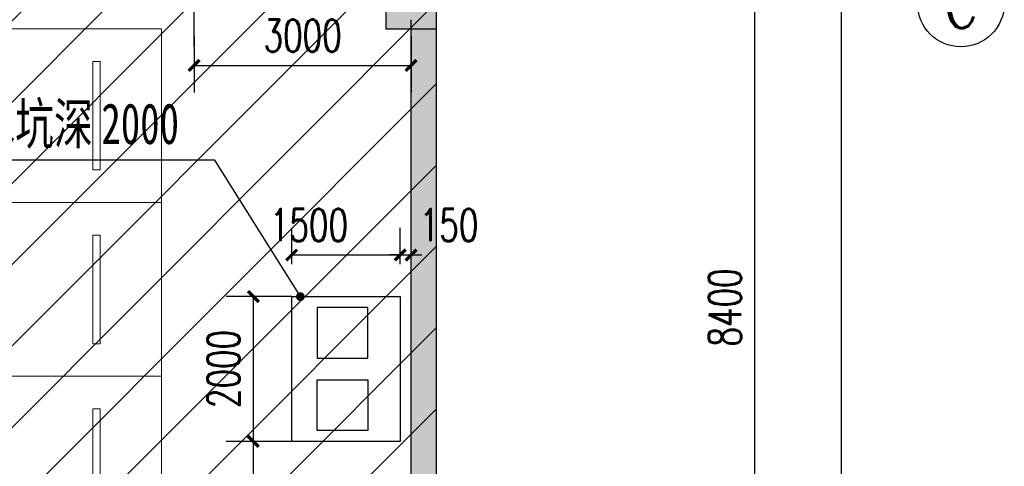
# Model space of a CAD drawing. Extents: x 797781 to 1255204, y 21234 to 1024248.
# Tile 61 of 256: x 983498 to 997108, y 76249 to 82417. Entities that reach past the tile are written whole.
import ezdxf
from ezdxf.enums import TextEntityAlignment as Align

# ---------------------------------------------------------------- set-up
doc = ezdxf.new("R2010")
doc.units = 0
doc.header["$LTSCALE"] = 1000
doc.header["$MEASUREMENT"] = 0
doc.linetypes.add('230303生产综合楼-平面图_t8$0$DOTE', pattern=[2.42, 2, -0.2, 0.02, -0.2])
doc.layers.add('230303生产综合楼-平面图_t8$0$A-普通车位', color=252, linetype='Continuous', lineweight=9)
for name, color, linetype in [('230303生产综合楼-平面图_t8$0$A-车位编号', 7, 'Continuous'), ('230303生产综合楼-平面图_t8$0$AXIS', 3, 'Continuous'), ('230303生产综合楼-平面图_t8$0$AXIS_TEXT', 7, 'Continuous'), ('230303生产综合楼-平面图_t8$0$COLUMN', 40, 'Continuous'), ('230303生产综合楼-平面图_t8$0$DIM_LEAD', 3, 'Continuous'), ('230303生产综合楼-平面图_t8$0$DOTE', 1, '230303生产综合楼-平面图_t8$0$DOTE'), ('230303生产综合楼-平面图_t8$0$PUB_DIM', 3, 'Continuous'), ('230303生产综合楼-平面图_t8$0$PUB_HATCH', 8, 'Continuous'), ('230303生产综合楼-平面图_t8$0$PUB_TEXT', 7, 'Continuous'), ('230303生产综合楼-平面图_t8$0$WALL', 40, 'Continuous'), ('AXIS_TEXT', 7, 'Continuous'), ('PUB_HATCH', 8, 'Continuous')]:
    doc.layers.add(name, color=color, linetype=linetype)
doc.styles.add('230303生产综合楼-平面图_t8$0$_TCH_AXIS', font='COMPLEX', dxfattribs={"bigfont": 'GBCBIG'})
doc.styles.add('230303生产综合楼-平面图_T8$0$_TCH_DIM_T3', font='SIMPLEX', dxfattribs={"width": 0.705882, "bigfont": 'GBCBIG'})
doc.styles.add('230303生产综合楼-平面图_t8$0$黑体', font='simhei.ttf', dxfattribs={"width": 0.7})
doc.styles.add('COMPLEX', font='COMPLEX')
doc.dimstyles.new('230303生产综合楼-平面图_T8$0$_TCH_ARCH&&150', dxfattribs={"dimtxt": 446.25, "dimasz": 150, "dimexe": 375, "dimexo": 450, "dimgap": 189.375, "dimtad": 1, "dimdec": 0, "dimzin": 0, "dimdsep": 46, "dimtxsty": '230303生产综合楼-平面图_T8$0$_TCH_DIM_T3', "dimblk": '230303生产综合楼-平面图_t8$0$_ArchTick', "dimcen": 0.09, "dimclrt": 7, "dimazin": 2, "dimtfac": 1, "dimtdec": 0, "dimtix": 1, "dimtmove": 2, "dimatfit": 3, "dimfxl": 1, "dimtolj": 1, "dimtzin": 0, "dimarcsym": 0})

# ---------------------------------------------------------------- blocks, each defined once
blk = doc.blocks.new('230303生产综合楼-平面图_t8$0$_ArchTick')
at = {"color": 0, "linetype": 'ByBlock', "const_width": 0.3}
blk.add_lwpolyline([(-0.5, -0.5), (0.5, 0.5)], dxfattribs=at)
blk = doc.blocks.new('*D6544')
at = {"layer": '230303生产综合楼-平面图_t8$0$PUB_DIM', "color": 0, "lineweight": -2, "transparency": 16777216}
for p, q in [((670166, -276718), (670166, -276218)), ((671666, -276718), (671666, -276218)), ((670166, -276593), (671666, -276593))]:
    blk.add_line(p, q, dxfattribs=at)
at = {"layer": 'Defpoints', "color": 0, "transparency": 16777216}
for p in [(671666, -276593), (670166, -277168), (671666, -277168)]:
    blk.add_point(p, dxfattribs=at)
at = {"layer": '230303生产综合楼-平面图_t8$0$PUB_DIM', "color": 0, "lineweight": -2, "transparency": 16777216, "xscale": 150, "yscale": 150, "zscale": 150, "rotation": 180}
blk.add_blockref('230303生产综合楼-平面图_t8$0$_ArchTick', (670166, -276593), dxfattribs=at)
at = {"layer": '230303生产综合楼-平面图_t8$0$PUB_DIM', "color": 0, "lineweight": -2, "transparency": 16777216, "xscale": 150, "yscale": 150, "zscale": 150}
blk.add_blockref('230303生产综合楼-平面图_t8$0$_ArchTick', (671666, -276593), dxfattribs=at)
at = {"layer": '230303生产综合楼-平面图_t8$0$PUB_DIM', "color": 7, "transparency": 16777216, "insert": (670404, -276180), "char_height": 446.2, "attachment_point": 5, "style": '230303生产综合楼-平面图_T8$0$_TCH_DIM_T3'}
blk.add_mtext('\\A1;1500', dxfattribs=at)
blk = doc.blocks.new('*D6545')
at = {"layer": '230303生产综合楼-平面图_t8$0$PUB_DIM', "color": 0, "lineweight": -2, "transparency": 16777216}
for p, q in [((671666, -276718), (671666, -276218)), ((671816, -276718), (671816, -276218)), ((671666, -276593), (671516, -276593)), ((671666, -276593), (671816, -276593)), ((671816, -276593), (671966, -276593))]:
    blk.add_line(p, q, dxfattribs=at)
at = {"layer": 'Defpoints', "color": 0, "transparency": 16777216}
for p in [(671816, -276593), (671666, -277168), (671816, -277168)]:
    blk.add_point(p, dxfattribs=at)
at = {"layer": '230303生产综合楼-平面图_t8$0$PUB_DIM', "color": 0, "lineweight": -2, "transparency": 16777216, "xscale": 150, "yscale": 150, "zscale": 150}
blk.add_blockref('230303生产综合楼-平面图_t8$0$_ArchTick', (671666, -276593), dxfattribs=at)
at = {"layer": '230303生产综合楼-平面图_t8$0$PUB_DIM', "color": 0, "lineweight": -2, "transparency": 16777216, "xscale": 150, "yscale": 150, "zscale": 150, "rotation": 180}
blk.add_blockref('230303生产综合楼-平面图_t8$0$_ArchTick', (671816, -276593), dxfattribs=at)
at = {"layer": '230303生产综合楼-平面图_t8$0$PUB_DIM', "color": 7, "transparency": 16777216, "insert": (672341, -276180), "char_height": 446.2, "attachment_point": 5, "style": '230303生产综合楼-平面图_T8$0$_TCH_DIM_T3'}
blk.add_mtext('\\A1;150', dxfattribs=at)
blk = doc.blocks.new('*D6546')
at = {"layer": '230303生产综合楼-平面图_t8$0$PUB_DIM', "color": 0, "lineweight": -2, "transparency": 16777216}
for p, q in [((670166, -277168), (669261, -277168)), ((669636, -279168), (669636, -277168)), ((670166, -279168), (669261, -279168))]:
    blk.add_line(p, q, dxfattribs=at)
at = {"layer": 'Defpoints', "color": 0, "transparency": 16777216}
for p in [(669636, -277168), (670616, -277168), (670616, -279168)]:
    blk.add_point(p, dxfattribs=at)
at = {"layer": '230303生产综合楼-平面图_t8$0$PUB_DIM', "color": 0, "lineweight": -2, "transparency": 16777216, "xscale": 150, "yscale": 150, "zscale": 150}
for p, rotation in [((669636, -277168), 90), ((669636, -279168), 270)]:
    blk.add_blockref('230303生产综合楼-平面图_t8$0$_ArchTick', p, dxfattribs=dict(at, rotation=rotation))
at = {"layer": '230303生产综合楼-平面图_t8$0$PUB_DIM', "color": 7, "transparency": 16777216, "insert": (669223, -278168), "char_height": 446.2, "attachment_point": 5, "rotation": 90, "style": '230303生产综合楼-平面图_T8$0$_TCH_DIM_T3'}
blk.add_mtext('\\A1;2000', dxfattribs=at)
blk = doc.blocks.new('*D6547')
at = {"layer": '230303生产综合楼-平面图_t8$0$PUB_DIM', "color": 0, "lineweight": -2, "transparency": 16777216}
for p, q in [((670166, -279168), (669261, -279168)), ((669636, -281518), (669636, -279168)), ((670166, -281518), (669261, -281518))]:
    blk.add_line(p, q, dxfattribs=at)
at = {"layer": 'Defpoints', "color": 0, "transparency": 16777216}
for p in [(669636, -279168), (670616, -279168), (670616, -281518)]:
    blk.add_point(p, dxfattribs=at)
at = {"layer": '230303生产综合楼-平面图_t8$0$PUB_DIM', "color": 0, "lineweight": -2, "transparency": 16777216, "xscale": 150, "yscale": 150, "zscale": 150}
for p, rotation in [((669636, -279168), 90), ((669636, -281518), 270)]:
    blk.add_blockref('230303生产综合楼-平面图_t8$0$_ArchTick', p, dxfattribs=dict(at, rotation=rotation))
at = {"layer": '230303生产综合楼-平面图_t8$0$PUB_DIM', "color": 7, "transparency": 16777216, "insert": (669223, -280343), "char_height": 446.2, "attachment_point": 5, "rotation": 90, "style": '230303生产综合楼-平面图_T8$0$_TCH_DIM_T3'}
blk.add_mtext('\\A1;2350', dxfattribs=at)
blk = doc.blocks.new('230303生产综合楼-平面图_t8$0$普通车位')
at = {"layer": '230303生产综合楼-平面图_t8$0$A-普通车位'}
for points in [[(100, -1200), (5400, -1200), (5400, 1200), (100, 1200)], [(950, 750), (950, -750), (1050, -750), (1050, 750)]]:
    blk.add_lwpolyline(points, close=True, dxfattribs=at)
at = {"layer": '230303生产综合楼-平面图_t8$0$A-车位编号'}
blk.add_point((2700, 0), dxfattribs=at)
blk = doc.blocks.new('_AXISO')
blk.add_circle((0, 0), 0.5)
at = {"layer": 'AXIS_TEXT', "style": 'COMPLEX', "width": 1.041667}
blk.add_attdef('A', text='', height=0.56, dxfattribs=at).set_placement((-0.25, -0.28), (0.25, -0.28), align=Align.FIT)
blk = doc.blocks.new('*D3077')
at = {"layer": '230303生产综合楼-平面图_t8$0$AXIS', "color": 0, "lineweight": -2, "transparency": 16777216}
for p, q in [((990358, 82642), (994033, 82642)), ((993658, 74242), (993658, 82642)), ((990358, 74242), (994033, 74242))]:
    blk.add_line(p, q, dxfattribs=at)
at = {"layer": 'Defpoints', "color": 0, "transparency": 16777216}
for p in [(989908, 82642), (993658, 82642), (989908, 74242)]:
    blk.add_point(p, dxfattribs=at)
at = {"layer": '230303生产综合楼-平面图_t8$0$AXIS', "color": 0, "lineweight": -2, "transparency": 16777216, "xscale": 150, "yscale": 150, "zscale": 150}
for p, rotation in [((993658, 82642), 90), ((993658, 74242), 270)]:
    blk.add_blockref('230303生产综合楼-平面图_t8$0$_ArchTick', p, dxfattribs=dict(at, rotation=rotation))
at = {"layer": '230303生产综合楼-平面图_t8$0$AXIS', "color": 7, "transparency": 16777216, "insert": (993246, 78442), "char_height": 446.2, "attachment_point": 5, "rotation": 90, "style": '230303生产综合楼-平面图_T8$0$_TCH_DIM_T3'}
blk.add_mtext('\\A1;8400', dxfattribs=at)
blk = doc.blocks.new('*D3083')
at = {"layer": '230303生产综合楼-平面图_t8$0$AXIS', "color": 0, "lineweight": -2, "transparency": 16777216}
for p, q in [((990358, 111192), (995233, 111192)), ((994858, 68892), (994858, 111192)), ((990358, 68892), (995233, 68892))]:
    blk.add_line(p, q, dxfattribs=at)
at = {"layer": 'Defpoints', "color": 0, "transparency": 16777216}
for p in [(989908, 111192), (994858, 111192), (989908, 68892)]:
    blk.add_point(p, dxfattribs=at)
at = {"layer": '230303生产综合楼-平面图_t8$0$AXIS', "color": 0, "lineweight": -2, "transparency": 16777216, "xscale": 150, "yscale": 150, "zscale": 150}
for p, rotation in [((994858, 111192), 90), ((994858, 68892), 270)]:
    blk.add_blockref('230303生产综合楼-平面图_t8$0$_ArchTick', p, dxfattribs=dict(at, rotation=rotation))
at = {"layer": '230303生产综合楼-平面图_t8$0$AXIS', "color": 7, "transparency": 16777216, "insert": (994446, 90042), "char_height": 446.2, "attachment_point": 5, "rotation": 90, "style": '230303生产综合楼-平面图_T8$0$_TCH_DIM_T3'}
blk.add_mtext('\\A1;42300', dxfattribs=at)
blk = doc.blocks.new('*D3156')
at = {"layer": '230303生产综合楼-平面图_t8$0$PUB_DIM', "color": 0, "lineweight": -2, "transparency": 16777216}
for p, q in [((985909, 82192), (985909, 81410)), ((988909, 82192), (988909, 81410)), ((985909, 81785), (988909, 81785))]:
    blk.add_line(p, q, dxfattribs=at)
at = {"layer": 'Defpoints', "color": 0, "transparency": 16777216}
for p in [(985909, 82642), (988909, 82642), (988909, 81785)]:
    blk.add_point(p, dxfattribs=at)
at = {"layer": '230303生产综合楼-平面图_t8$0$PUB_DIM', "color": 0, "lineweight": -2, "transparency": 16777216, "xscale": 150, "yscale": 150, "zscale": 150, "rotation": 180}
blk.add_blockref('230303生产综合楼-平面图_t8$0$_ArchTick', (985909, 81785), dxfattribs=at)
at = {"layer": '230303生产综合楼-平面图_t8$0$PUB_DIM', "color": 0, "lineweight": -2, "transparency": 16777216, "xscale": 150, "yscale": 150, "zscale": 150}
blk.add_blockref('230303生产综合楼-平面图_t8$0$_ArchTick', (988909, 81785), dxfattribs=at)
at = {"layer": '230303生产综合楼-平面图_t8$0$PUB_DIM', "color": 7, "transparency": 16777216, "insert": (987409, 82197), "char_height": 446.2, "attachment_point": 5, "style": '230303生产综合楼-平面图_T8$0$_TCH_DIM_T3'}
blk.add_mtext('\\A1;3000', dxfattribs=at)
blk = doc.blocks.new('_FZH')
blk.add_lwpolyline([(-0.5, -0.5), (0.5, -0.5), (0.5, 0.5), (-0.5, 0.5)], close=True)
at = {"layer": 'PUB_HATCH'}
blk.add_solid([(-0.5, -0.5), (0.5, -0.5), (-0.5, 0.5), (0.5, 0.5)], dxfattribs=at)
blk = doc.blocks.new('230303生产综合楼-平面图_t8$0$-1FXHS1')
for points in [[(671666.4, -277168.2), (671666.4, -279168.2), (670166.4, -279168.2), (670166.4, -277168.2)], [(670516.4, -277318.2), (670516.4, -278018.2), (671216.4, -278018.2), (671216.4, -277318.2)], [(670516.4, -279018.2), (670516.4, -278318.2), (671216.4, -278318.2), (671216.4, -279018.2)]]:
    blk.add_lwpolyline(points, close=True)
at = {"layer": '230303生产综合楼-平面图_t8$0$PUB_DIM'}
for base, p1, p2, picture, middle in [((671666.4, -276592.5), (670166.4, -277168.2), (671666.4, -277168.2), '*D6544', (670404.1, -276180)), ((671816.4, -276592.5), (671666.4, -277168.2), (671816.4, -277168.2), '*D6545', (672341.4, -276180))]:
    dim = blk.add_linear_dim(base=base, p1=p1, p2=p2, angle=0, dimstyle='230303生产综合楼-平面图_T8$0$_TCH_ARCH&&150', dxfattribs=at)
    dim.commit()
    dim.dimension.update_dxf_attribs({"geometry": picture, "text_midpoint": middle, "dimtype": 161})
for p1, p2, picture, middle in [((670616.4, -279168.2), (670616.4, -277168.2), '*D6546', (669223.4, -278168.2)), ((670616.4, -281518.2), (670616.4, -279168.2), '*D6547', (669223.4, -280343.2))]:
    dim = blk.add_aligned_dim(p1=p1, p2=p2, distance=980.5, dimstyle='230303生产综合楼-平面图_T8$0$_TCH_ARCH&&150', dxfattribs=at)
    dim.commit()
    dim.dimension.update_dxf_attribs({"geometry": picture, "text_midpoint": middle})

msp = doc.modelspace()

# ---------------------------------------------------------------- hatches: boundary and pattern name
at = {"layer": '230303生产综合楼-平面图_t8$0$PUB_HATCH'}
h = msp.add_hatch(dxfattribs=at)
h.set_pattern_fill('ANSI31', color=256, scale=500)
h.set_pattern_definition([(45, (742304.1, -46432.5), (-561.266, 561.266), [])])
h.paths.add_polyline_path([(930109.1, 68893.4), (930108.6, 82492.3), (938508.6, 82492.3), (938508.2, 85667.3), (943409, 85667.3), (943409.3, 93092.3), (943762.1, 93092.3), (943758.6, 95392.3), (943508.6, 95392.3), (943508.6, 101792.3), (951058.6, 101792.3), (951058.6, 104092.3), (952808.6, 104092.3), (952808.6, 105392.3), (952708.2, 105392.3), (952709, 111192.3), (938408.6, 111192.3), (938408.6, 112942.3), (934909, 112942.3), (934909, 113292.3), (935009, 113392.3), (935009, 113792.3), (932409, 113792.3), (932409, 113392.3), (932509, 113292.3), (932509, 112992.3), (930408.6, 112992.3), (930408.6, 111192.3), (913308.6, 111192.3), (913308.6, 119592.3), (899708.6, 119592.3), (899708.6, 116092.3), (899708.6, 114673.2), (899708.6, 111192.3), (895158.6, 111192.3), (895158.6, 96992.3), (899608.6, 96992.3), (899608.6, 98042.3), (902558.6, 98042.3), (902558.6, 96992.3), (904808.6, 96992.3), (904808.2, 86592.3), (896359, 86592.3), (896156.1, 86592.3), (896158.6, 81292.3), (896158.6, 73892.3), (896158.6, 70892.3), (896358.6, 70892.3), (897858.6, 70892.3), (897858.6, 70042.3), (900108.6, 70042.3), (900108.6, 68892.3)])
h.paths.add_polyline_path([(930105.6, 68892.3), (955656.4, 68892.3), (955656.4, 72492.3), (963356.4, 72492.3), (963356.4, 68892.3), (986709.3, 68892.3), (986709.3, 70442.3), (987458.6, 70442.3), (987458.6, 70892.3), (989258.6, 70892.3), (989256.4, 88842.3), (986008.6, 88842.3), (986008.6, 90692.3), (982958.6, 90692.3), (982958.6, 94955.7), (980858.6, 94955.7), (980858.6, 99042.3), (985808.6, 99042.3), (985808.6, 96992.3), (989256.4, 96992.3), (989256.4, 109542.3), (987108.6, 109542.3), (987108.6, 109842.3), (986208.6, 109842.3), (986208.6, 111192.3), (963706.4, 111192.3), (963706.4, 119592.3), (955308.6, 119592.3), (955304.2, 111192.3), (952709, 111192.7), (952709, 105392.3), (955356.4, 105392.3), (955357.5, 98892.3), (952859.7, 98892.3), (952858.6, 95342.3), (952858.6, 94880.1), (952858.6, 93092.3), (943407.1, 93092.3), (943407.1, 85667.3), (938508.6, 85667.3), (938508.6, 82492.3), (930107.1, 82492.3)])
msp.add_hatch(color=256, dxfattribs=at).paths.add_polyline_path([(989258.6, 82292.3), (988908.6, 82292.3), (988908.6, 74592.3), (989258.6, 74592.3)])

# ---------------------------------------------------------------- linework, layer by layer
at = {"layer": '230303生产综合楼-平面图_t8$0$DIM_LEAD'}
for p, q in [((986196.2, 80475.4), (982134.2, 80475.4)), ((987378.6, 78592.3), (986196.2, 80475.4))]:
    msp.add_line(p, q, dxfattribs=at)
at = {"layer": '230303生产综合楼-平面图_t8$0$DIM_LEAD', "const_width": 60}
msp.add_lwpolyline([(987394.5, 78566.9, 1), (987362.6, 78617.7, 1)], format="xyb", close=True, dxfattribs=at)
at = {"layer": '230303生产综合楼-平面图_t8$0$DOTE'}
for p, q in [((988908.6, 68317.3), (988908.6, 119117.3)), ((985908.6, 82046.1), (985908.6, 88942.3))]:
    msp.add_line(p, q, dxfattribs=at)
at = {"layer": '230303生产综合楼-平面图_t8$0$WALL'}
for p, q in [((988908.6, 74592.3), (988908.6, 82292.3)), ((989258.6, 74592.3), (989258.6, 82292.3))]:
    msp.add_line(p, q, dxfattribs=at)

# ---------------------------------------------------------------- block references
msp.add_blockref('230303生产综合楼-平面图_t8$0$-1FXHS1', (317092.2, 355760.5))
at = {"layer": '230303生产综合楼-平面图_t8$0$A-普通车位', "rotation": 180}
for p in [(985558.6, 81092.3), (985558.6, 78692.3), (985558.6, 76292.3)]:
    msp.add_blockref('230303生产综合楼-平面图_t8$0$普通车位', p, dxfattribs=at)
at = {"layer": '230303生产综合楼-平面图_t8$0$AXIS'}
ref = msp.add_blockref('_AXISO', (996508, 82642.3), dxfattribs=dict(at, xscale=1200, yscale=1200, zscale=1200))
ref.add_attrib('A', 'C', dxfattribs={"layer": '230303生产综合楼-平面图_t8$0$AXIS_TEXT', "ltscale": 2, "height": 683.5, "style": '230303生产综合楼-平面图_t8$0$_TCH_AXIS'}).set_placement((996263.9, 82300.6), (996752.1, 82300.6), align=Align.FIT)
at = {"layer": '230303生产综合楼-平面图_t8$0$COLUMN', "xscale": 700, "yscale": 700, "zscale": 700}
msp.add_blockref('_FZH', (988908.6, 82642.3), dxfattribs=at)

# ---------------------------------------------------------------- texts
at = {"layer": '230303生产综合楼-平面图_t8$0$PUB_TEXT', "style": '230303生产综合楼-平面图_t8$0$黑体', "width": 0.7}
for s, p in [('集水坑深', (982359.2, 80700.4)), ('2000', (984627.6, 80700.4))]:
    msp.add_text(s, height=563.29, dxfattribs=at).set_placement(p)

# ---------------------------------------------------------------- dimensions: what is measured, and where the dimension line sits
at = {"layer": '230303生产综合楼-平面图_t8$0$AXIS'}
for p1, p2, distance, picture, middle in [((989908, 68892.3), (989908, 111192.3), -4950, '*D3083', (994445.5, 90042.3)), ((989908, 74242.3), (989908, 82642.3), -3750, '*D3077', (993245.5, 78442.3))]:
    dim = msp.add_aligned_dim(p1=p1, p2=p2, distance=distance, dimstyle='230303生产综合楼-平面图_T8$0$_TCH_ARCH&&150', dxfattribs=at)
    dim.commit()
    dim.dimension.update_dxf_attribs({"geometry": picture, "text_midpoint": middle})
at = {"layer": '230303生产综合楼-平面图_t8$0$PUB_DIM'}
dim = msp.add_aligned_dim(p1=(985908.6, 82642.3), p2=(988908.6, 82642.3), distance=-857.7, dimstyle='230303生产综合楼-平面图_T8$0$_TCH_ARCH&&150', dxfattribs=at)
dim.commit()
dim.dimension.update_dxf_attribs({"geometry": '*D3156', "text_midpoint": (987408.6, 82197.1)})

doc.saveas('drawing.dxf')
